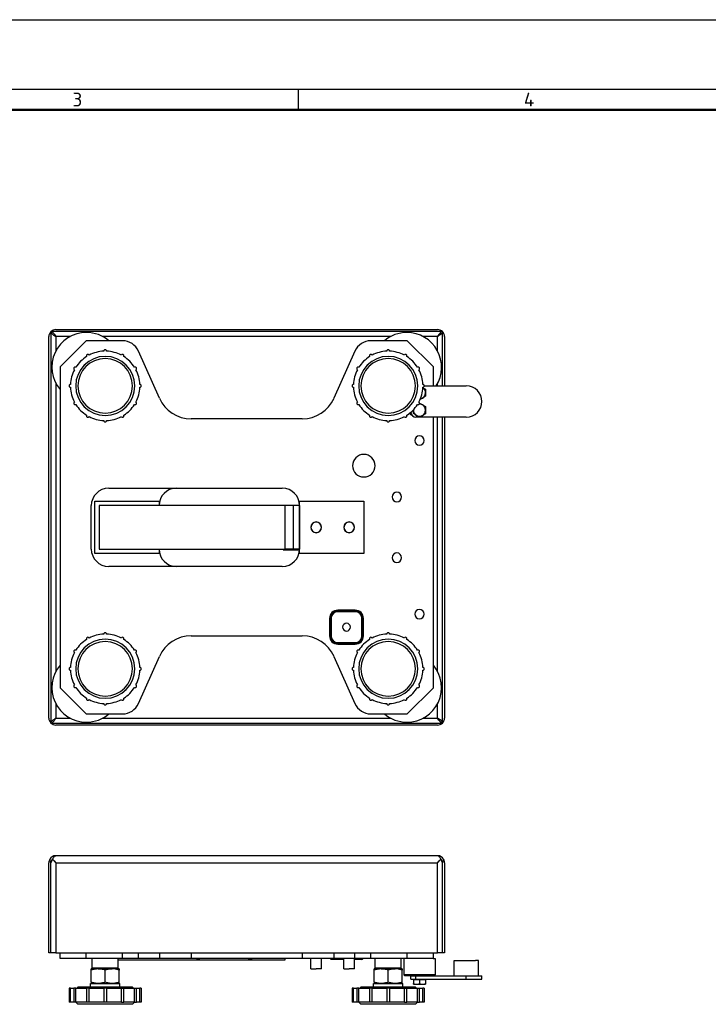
# Model space of a CAD drawing. Header units: millimetres. Extents: x 0 to 1680, y 0 to 1188.
# Tile 3 of 4: x 700 to 1096, y 621 to 1188. Entities that reach past the tile are written whole.
import ezdxf

# ---------------------------------------------------------------- set-up
doc = ezdxf.new("R2010")
doc.units = ezdxf.units.MM
doc.header["$LTSCALE"] = 4
for name, color, linetype in [('00_COMPONENTS', 7, 'Continuous'), ('02___PRT_ALL_AXES', 7, 'Continuous'), ('3_ALL_AXES', 7, 'Continuous'), ('A_ACHSEN', 7, 'Continuous'), ('AXES', 7, 'Continuous'), ('DATUM_CURVES', 7, 'Continuous'), ('SURFACE_ELEMENTS', 7, 'Continuous')]:
    doc.layers.add(name, color=color, linetype=linetype)
doc.layers.add('AM_BOR', color=7, linetype='Continuous', lineweight=50)
doc.styles.add('Note', font='isocpeur.ttf')

# ---------------------------------------------------------------- blocks, each defined once
blk = doc.blocks.new('MT_ISO_A3')
at = {"layer": 'AM_BOR', "lineweight": 25}
for p, q in [((20, 287), (410, 287)), ((215, 287), (215, 284))]:
    blk.add_line(p, q, dxfattribs=at)
at = {"layer": 'AM_BOR', "lineweight": 50}
blk.add_line((23, 284), (407, 284), dxfattribs=at)
at = {"layer": 'Defpoints', "lineweight": 25}
blk.add_line((0, 297), (420, 297), dxfattribs=at)
at = {"layer": 'AM_BOR', "lineweight": 25, "char_height": 2, "attachment_point": 4, "style": 'Note'}
for s, insert in [('\\fISOCPEUR|b0|i0;\\H2.0000;3', (182.5, 285.5)), ('\\fISOCPEUR|b0|i0;\\H2.0000;4', (247.5, 285.5))]:
    blk.add_mtext(s, dxfattribs=dict(at, insert=insert))

msp = doc.modelspace()

# ---------------------------------------------------------------- linework, layer by layer
at = {"color": 7, "linetype": 'Continuous'}
for p, q in [((716.41, 785.65), (716.41, 1005.44)), ((720.47, 1009.49), (940.26, 1009.49)), ((944.31, 1005.44), (944.31, 977.04)), ((737.86, 1003.04), (722.86, 988.04)), ((758.86, 1003.04), (737.86, 1003.04)), ((922.86, 1003.04), (901.86, 1003.04)), ((937.86, 988.04), (922.86, 1003.04)), ((780.08, 969.92), (768, 997.11)), ((892.72, 997.11), (880.64, 969.92)), ((722.86, 988.04), (722.86, 803.04)), ((937.86, 977.04), (937.86, 988.04)), ((937.86, 803.04), (937.86, 959.04)), ((944.31, 959.04), (944.31, 785.65)), ((862.37, 958.04), (798.36, 958.04)), ((745.36, 908.04), (745.36, 883.04)), ((852.36, 908.04), (745.36, 908.04)), ((852.36, 908.04), (852.36, 883.04)), ((857.36, 908.04), (852.36, 908.04)), ((860.86, 908.04), (857.36, 908.04)), ((745.36, 883.04), (852.36, 883.04)), ((851.36, 883.04), (851.36, 882.64)), ((851.36, 882.64), (860.81, 882.64)), ((857.36, 883.04), (852.36, 883.04)), ((860.86, 883.04), (857.36, 883.04)), ((798.36, 833.04), (862.37, 833.04)), ((768, 793.98), (780.08, 821.17)), ((880.64, 821.17), (892.72, 793.98)), ((722.86, 803.04), (737.86, 788.04)), ((922.86, 788.04), (937.86, 803.04)), ((737.86, 788.04), (758.86, 788.04)), ((901.86, 788.04), (922.86, 788.04)), ((940.26, 781.59), (720.47, 781.59)), ((718.52, 704.3), (720.47, 702.35)), ((940.31, 706.35), (720.41, 706.35)), ((940.26, 702.35), (942.21, 704.3)), ((716.41, 650.35), (716.41, 702.35)), ((944.31, 702.35), (944.31, 650.35)), ((717.61, 650.35), (716.41, 650.35)), ((720.47, 650.35), (717.61, 650.35)), ((720.47, 650.35), (940.26, 650.35)), ((722.86, 647.15), (722.86, 650.35)), ((737.86, 647.15), (722.86, 647.15)), ((737.86, 647.15), (737.86, 650.35)), ((758.86, 647.15), (737.86, 647.15)), ((768, 647.15), (758.86, 647.15)), ((780.08, 647.15), (768, 647.15)), ((798.36, 647.15), (780.08, 647.15)), ((862.37, 647.15), (798.36, 647.15)), ((880.64, 647.15), (862.37, 647.15)), ((892.72, 647.15), (880.64, 647.15)), ((901.86, 647.15), (892.72, 647.15)), ((922.86, 647.15), (901.86, 647.15)), ((920.86, 647.15), (920.86, 637.65)), ((922.86, 647.15), (922.86, 650.35)), ((937.86, 647.15), (922.86, 647.15)), ((937.86, 647.15), (937.86, 650.35)), ((938.86, 647.15), (938.86, 637.65)), ((943.11, 650.35), (940.26, 650.35)), ((944.31, 650.35), (943.11, 650.35)), ((741.86, 641.15), (741.36, 641.65)), ((744.33, 641.65), (741.36, 641.65)), ((756.36, 641.65), (744.33, 641.65)), ((755.86, 641.15), (756.36, 641.65)), ((852.36, 646.15), (756.36, 646.15)), ((882.81, 646.65), (878.98, 646.65)), ((886.36, 646.65), (882.81, 646.65)), ((892.91, 646.65), (892.36, 646.65)), ((896.75, 646.65), (892.91, 646.65)), ((904.86, 641.15), (904.36, 641.65)), ((907.33, 641.65), (904.36, 641.65)), ((919.36, 641.65), (907.33, 641.65)), ((918.86, 641.15), (919.36, 641.65)), ((921.36, 637.15), (920.86, 637.65)), ((938.86, 637.65), (920.86, 637.65)), ((924.86, 637.15), (921.36, 637.15)), ((925.05, 637.15), (924.86, 637.15)), ((938.36, 637.15), (938.86, 637.65))]:
    msp.add_line(p, q, dxfattribs=at)
at = {"color": 3, "linetype": 'Continuous'}
for p, q in [((717.61, 1008.29), (717.61, 782.79)), ((943.11, 1008.29), (717.61, 1008.29)), ((943.11, 977.04), (943.11, 1008.29)), ((943.11, 782.79), (943.11, 959.04)), ((717.61, 782.79), (943.11, 782.79)), ((717.61, 650.35), (717.61, 702.35)), ((717.61, 650.35), (717.61, 702.35)), ((943.11, 650.35), (943.11, 702.35)), ((943.11, 650.35), (943.11, 702.35))]:
    msp.add_line(p, q, dxfattribs=at)
at = {"color": 9, "linetype": 'Continuous'}
for p, q in [((720.41, 1005.49), (720.41, 997.08)), ((728.8, 1005.49), (720.41, 1005.49)), ((913.3, 1005.49), (747.42, 1005.49)), ((940.31, 1005.49), (931.92, 1005.49)), ((940.31, 997.08), (940.31, 1005.49)), ((720.41, 978.51), (720.41, 812.58)), ((940.31, 977.04), (940.31, 978.51)), ((940.31, 812.58), (940.31, 959.04)), ((857.36, 883.04), (857.36, 908.04)), ((892.91, 847.79), (882.81, 847.79)), ((882.81, 847.79), (882.81, 847.36)), ((882.81, 846.93), (882.81, 847.36)), ((892.91, 847.36), (882.81, 847.36)), ((892.91, 846.93), (882.81, 846.93)), ((892.91, 847.79), (892.91, 847.36)), ((892.91, 846.93), (892.91, 847.36)), ((878.11, 843.09), (878.11, 832.99)), ((878.11, 843.09), (878.55, 843.09)), ((878.98, 843.09), (878.55, 843.09)), ((878.55, 843.09), (878.55, 832.99)), ((878.98, 843.09), (878.98, 832.99)), ((896.75, 832.99), (896.75, 843.09)), ((896.75, 843.09), (897.18, 843.09)), ((897.61, 843.09), (897.18, 843.09)), ((897.18, 832.99), (897.18, 843.09)), ((897.61, 832.99), (897.61, 843.09)), ((878.11, 832.99), (878.55, 832.99)), ((878.98, 832.99), (878.55, 832.99)), ((882.81, 829.16), (882.81, 828.73)), ((882.81, 829.16), (892.91, 829.16)), ((882.81, 828.29), (882.81, 828.73)), ((882.81, 828.73), (892.91, 828.73)), ((882.81, 828.29), (892.91, 828.29)), ((892.91, 829.16), (892.91, 828.73)), ((892.91, 828.29), (892.91, 828.73)), ((896.75, 832.99), (897.18, 832.99)), ((897.61, 832.99), (897.18, 832.99)), ((720.41, 794.01), (720.41, 785.59)), ((940.31, 785.59), (940.31, 794.01)), ((720.41, 785.59), (728.8, 785.59)), ((747.42, 785.59), (913.3, 785.59)), ((931.92, 785.59), (940.31, 785.59)), ((720.47, 702.35), (940.26, 702.35)), ((720.47, 702.35), (720.47, 650.35)), ((940.26, 650.35), (940.26, 702.35)), ((758.86, 647.15), (758.86, 650.35)), ((768, 647.15), (768, 650.35)), ((780.08, 650.35), (780.08, 647.15)), ((798.36, 650.35), (798.36, 647.15)), ((862.37, 650.35), (862.37, 647.15)), ((879.12, 646.9), (878.55, 646.9)), ((880.64, 646.9), (879.12, 646.9)), ((880.64, 650.35), (880.64, 647.15)), ((880.68, 646.9), (880.64, 646.9)), ((882.81, 646.9), (880.68, 646.9)), ((882.81, 647.15), (882.81, 646.9)), ((882.81, 646.65), (882.81, 646.9)), ((886.26, 646.9), (882.81, 646.9)), ((886.36, 646.9), (886.26, 646.9)), ((892.46, 646.9), (892.36, 646.9)), ((892.72, 646.9), (892.46, 646.9)), ((892.72, 647.15), (892.72, 650.35)), ((892.91, 646.9), (892.72, 646.9)), ((892.91, 647.08), (892.91, 646.9)), ((896.61, 646.9), (892.91, 646.9)), ((892.91, 646.65), (892.91, 646.9)), ((897.18, 646.9), (896.61, 646.9)), ((901.86, 647.15), (901.86, 650.35))]:
    msp.add_line(p, q, dxfattribs=at)
at = {"color": 7, "linetype": 'Continuous'}
for points in [[(718.52, 704.3), (719.43, 703.39), (720.47, 702.35)], [(940.26, 702.35), (941.3, 703.39), (942.21, 704.3)]]:
    msp.add_lwpolyline(points, dxfattribs=at)
for centre, radius, start, end in [((720.41, 1005.44), 4, 134.427, 180), ((720.47, 1005.49), 4, 90, 135.573), ((940.26, 1005.49), 4, 44.427, 90), ((940.31, 1005.44), 4, 0, 45.573), ((758.86, 993.04), 10, 23.9625, 90), ((901.86, 993.04), 10, 90, 156.0375), ((798.36, 978.04), 20, 203.9625, 270), ((862.37, 978.04), 20, 270, 336.0375), ((929.86, 968.04), 9, 229.6151, 241.0496), ((929.86, 968.04), 8.5, 230.355, 235.4451), ((798.36, 813.04), 20, 90, 156.0375), ((862.37, 813.04), 20, 23.9625, 90), ((758.86, 798.04), 10, 270, 336.0375), ((901.86, 798.04), 10, 203.9625, 270), ((720.41, 785.65), 4, 180, 225.573), ((940.31, 785.65), 4, 314.427, 0), ((720.47, 785.59), 4, 224.427, 270), ((940.26, 785.59), 4, 270, 315.573), ((720.41, 702.35), 4, 150.8359, 180), ((720.41, 702.35), 4, 90, 150.8359), ((940.31, 702.35), 4, 29.1641, 90), ((940.31, 702.35), 4, 0, 29.1641), ((802.36, 651.52), 4.5, 258.467, 282.9104), ((832.36, 651.48), 4.5, 255.4593, 284.0361), ((857.36, 646.15), 5, 168.39, 180), ((878.11, 646.65), 0.5, 30, 90), ((878.98, 647.15), 0.5, 210, 270), ((896.75, 647.15), 0.5, 270, 330), ((897.61, 646.65), 0.5, 120, 150)]:
    msp.add_arc(centre, radius, start, end, dxfattribs=at)
at = {"color": 9, "linetype": 'Continuous'}
for centre, radius, start, end in [((882.81, 843.09), 4.7, 90, 180), ((882.81, 843.09), 4.27, 90, 180), ((882.81, 843.09), 3.83, 90, 180), ((892.91, 843.09), 4.7, 0, 90), ((892.91, 843.09), 4.27, 0, 90), ((892.91, 843.09), 3.83, 0, 90), ((882.81, 832.99), 4.7, 180, 270), ((882.81, 832.99), 4.27, 180, 270), ((882.81, 832.99), 3.83, 180, 270), ((892.91, 832.99), 4.7, 270, 0), ((892.91, 832.99), 4.27, 270, 0), ((892.91, 832.99), 3.83, 270, 0)]:
    msp.add_arc(centre, radius, start, end, dxfattribs=at)
at = {"color": 3, "linetype": 'Continuous'}
for centre, start, end in [((720.41, 702.35), 144, 180), ((720.41, 702.35), 130.6386, 144), ((940.31, 702.35), 36, 49.3614), ((940.31, 702.35), 0, 36)]:
    msp.add_arc(centre, 2.8, start, end, dxfattribs=at)
for points in [[(717.61, 1008.29), (717.61, 1008.18), (717.65, 1007.93), (717.82, 1007.57), (718.09, 1007.22), (718.58, 1006.74), (719.37, 1006.16), (720.05, 1005.72), (720.41, 1005.49)], [(717.61, 1008.29), (717.73, 1008.29), (717.98, 1008.25), (718.33, 1008.08), (718.68, 1007.82), (719.17, 1007.32), (719.75, 1006.54), (720.18, 1005.85), (720.41, 1005.49)], [(943.11, 1008.29), (943.11, 1008.18), (943.07, 1007.93), (942.9, 1007.57), (942.64, 1007.22), (942.14, 1006.74), (941.35, 1006.16), (940.67, 1005.72), (940.31, 1005.49)], [(943.11, 1008.29), (942.99, 1008.29), (942.75, 1008.25), (942.39, 1008.08), (942.04, 1007.82), (941.55, 1007.32), (940.98, 1006.54), (940.54, 1005.85), (940.31, 1005.49)], [(717.61, 782.79), (717.61, 782.91), (717.65, 783.16), (717.82, 783.52), (718.09, 783.87), (718.58, 784.35), (719.37, 784.93), (720.05, 785.37), (720.41, 785.59)], [(717.61, 782.79), (717.73, 782.79), (717.98, 782.84), (718.33, 783), (718.68, 783.27), (719.17, 783.77), (719.75, 784.55), (720.18, 785.23), (720.41, 785.59)], [(943.11, 782.79), (943.11, 782.91), (943.07, 783.16), (942.9, 783.52), (942.64, 783.87), (942.14, 784.35), (941.35, 784.93), (940.67, 785.37), (940.31, 785.59)], [(943.11, 782.79), (942.99, 782.79), (942.75, 782.84), (942.39, 783), (942.04, 783.27), (941.55, 783.77), (940.98, 784.55), (940.54, 785.23), (940.31, 785.59)]]:
    msp.add_open_spline(points, degree=3, knots=[0, 0, 0, 0, 0.086491, 0.180413, 0.286718, 0.40731, 0.687402, 1, 1, 1, 1], dxfattribs=at)
at = {"color": 7, "linetype": 'Continuous'}
for points, knots in [([(716.92, 704.3), (716.99, 703.95), (717.15, 703.28), (717.43, 702.63), (717.61, 702.35)], [0, 0, 0, 0, 0.509356, 1, 1, 1, 1]), ([(717.61, 702.35), (717.8, 702.64), (718.13, 703.28), (718.4, 703.95), (718.52, 704.3)], [0, 0, 0, 0, 0.48728, 1, 1, 1, 1]), ([(718.52, 704.3), (718.67, 704.59), (718.95, 705.11), (719.41, 705.77), (719.88, 706.22), (720.25, 706.35), (720.41, 706.35)], [0, 0, 0, 0, 0.335244, 0.613384, 0.829641, 1, 1, 1, 1]), ([(942.21, 704.3), (942.06, 704.59), (941.78, 705.11), (941.32, 705.77), (940.85, 706.22), (940.48, 706.35), (940.31, 706.35)], [0, 0, 0, 0, 0.335244, 0.613384, 0.829641, 1, 1, 1, 1]), ([(942.21, 704.3), (942.33, 703.95), (942.59, 703.28), (942.92, 702.64), (943.11, 702.35)], [0, 0, 0, 0, 0.51272, 1, 1, 1, 1]), ([(943.11, 702.35), (943.3, 702.63), (943.58, 703.28), (943.74, 703.95), (943.81, 704.3)], [0, 0, 0, 0, 0.490644, 1, 1, 1, 1])]:
    msp.add_open_spline(points, degree=3, knots=knots, dxfattribs=at)
at = {"layer": '00_COMPONENTS', "color": 7, "linetype": 'Continuous'}
for p, q in [((728.88, 630.05), (728.06, 630.05)), ((728.06, 630.05), (728.06, 622.05)), ((728.88, 630.05), (730.74, 630.05)), ((728.88, 622.05), (728.88, 630.05)), ((731.96, 630.05), (730.74, 630.05)), ((730.74, 630.05), (730.74, 622.05)), ((731.96, 630.05), (738.06, 630.05)), ((731.96, 622.05), (731.96, 630.05)), ((732.61, 630.05), (733.31, 630.75)), ((733.31, 630.75), (740.36, 630.75)), ((739.56, 630.05), (738.06, 630.05)), ((738.06, 630.05), (738.06, 622.05)), ((739.56, 630.05), (748.06, 630.05)), ((739.56, 622.05), (739.56, 630.05)), ((740.36, 632.75), (740.86, 632.75)), ((740.36, 630.75), (740.36, 632.75)), ((740.36, 630.75), (748.86, 630.75)), ((740.86, 632.75), (740.87, 632.75)), ((740.87, 632.75), (743.86, 632.75)), ((743.86, 632.75), (744.86, 632.75)), ((744.86, 632.75), (748.86, 632.75)), ((748.06, 630.05), (748.06, 622.05)), ((749.66, 630.05), (748.06, 630.05)), ((748.86, 632.75), (752.86, 632.75)), ((748.86, 630.75), (757.37, 630.75)), ((749.66, 630.05), (758.16, 630.05)), ((749.66, 630.05), (749.66, 622.05)), ((752.86, 632.75), (753.86, 632.75)), ((753.86, 632.75), (756.85, 632.75)), ((756.85, 632.75), (756.86, 632.75)), ((756.86, 632.75), (757.37, 632.75)), ((757.37, 630.75), (757.37, 632.75)), ((757.37, 630.75), (764.41, 630.75)), ((758.16, 630.05), (759.66, 630.05)), ((758.16, 622.05), (758.16, 630.05)), ((759.66, 622.05), (759.66, 630.05)), ((759.66, 630.05), (765.77, 630.05)), ((765.11, 630.05), (764.41, 630.75)), ((765.77, 630.05), (766.98, 630.05)), ((765.77, 622.05), (765.77, 630.05)), ((766.98, 630.05), (768.85, 630.05)), ((766.98, 622.05), (766.98, 630.05)), ((769.66, 630.05), (768.85, 630.05)), ((768.85, 622.05), (768.85, 630.05)), ((769.66, 630.05), (769.66, 622.05)), ((891.88, 630.05), (891.06, 630.05)), ((891.06, 630.05), (891.06, 622.05)), ((891.88, 630.05), (893.74, 630.05)), ((891.88, 622.05), (891.88, 630.05)), ((894.96, 630.05), (893.74, 630.05)), ((893.74, 630.05), (893.74, 622.05)), ((894.96, 630.05), (901.06, 630.05)), ((894.96, 622.05), (894.96, 630.05)), ((895.61, 630.05), (896.31, 630.75)), ((896.31, 630.75), (903.36, 630.75)), ((902.56, 630.05), (901.06, 630.05)), ((901.06, 630.05), (901.06, 622.05)), ((902.56, 630.05), (911.06, 630.05)), ((902.56, 622.05), (902.56, 630.05)), ((903.36, 632.75), (903.86, 632.75)), ((903.36, 630.75), (903.36, 632.75)), ((903.36, 630.75), (911.86, 630.75)), ((903.86, 632.75), (903.87, 632.75)), ((903.87, 632.75), (906.86, 632.75)), ((906.86, 632.75), (907.86, 632.75)), ((907.86, 632.75), (911.86, 632.75)), ((911.06, 630.05), (911.06, 622.05)), ((912.66, 630.05), (911.06, 630.05)), ((911.86, 632.75), (915.86, 632.75)), ((911.86, 630.75), (920.37, 630.75)), ((912.66, 630.05), (921.16, 630.05)), ((912.66, 630.05), (912.66, 622.05)), ((915.86, 632.75), (916.86, 632.75)), ((916.86, 632.75), (919.85, 632.75)), ((919.85, 632.75), (919.86, 632.75)), ((919.86, 632.75), (920.37, 632.75)), ((920.37, 630.75), (920.37, 632.75)), ((920.37, 630.75), (927.41, 630.75)), ((921.16, 630.05), (922.66, 630.05)), ((921.16, 622.05), (921.16, 630.05)), ((922.66, 622.05), (922.66, 630.05)), ((922.66, 630.05), (928.77, 630.05)), ((928.11, 630.05), (927.41, 630.75)), ((928.77, 630.05), (929.98, 630.05)), ((928.77, 622.05), (928.77, 630.05)), ((929.98, 630.05), (931.85, 630.05)), ((929.98, 622.05), (929.98, 630.05)), ((932.66, 630.05), (931.85, 630.05)), ((931.85, 622.05), (931.85, 630.05)), ((932.66, 630.05), (932.66, 622.05)), ((728.88, 622.05), (728.06, 622.05)), ((730.74, 622.05), (728.88, 622.05)), ((731.96, 622.05), (730.74, 622.05)), ((731.91, 622), (731.86, 622.05)), ((733.16, 620.75), (731.91, 622)), ((738.06, 622.05), (731.96, 622.05)), ((764.56, 620.75), (733.16, 620.75)), ((739.56, 622.05), (738.06, 622.05)), ((748.06, 622.05), (739.56, 622.05)), ((749.66, 622.05), (748.06, 622.05)), ((758.16, 622.05), (749.66, 622.05)), ((758.16, 622.05), (759.66, 622.05)), ((765.77, 622.05), (759.66, 622.05)), ((764.56, 620.75), (765.82, 622)), ((765.77, 622.05), (766.98, 622.05)), ((765.82, 622), (765.86, 622.05)), ((768.85, 622.05), (766.98, 622.05)), ((769.66, 622.05), (768.85, 622.05)), ((891.88, 622.05), (891.06, 622.05)), ((893.74, 622.05), (891.88, 622.05)), ((894.96, 622.05), (893.74, 622.05)), ((894.91, 622), (894.86, 622.05)), ((896.16, 620.75), (894.91, 622)), ((901.06, 622.05), (894.96, 622.05)), ((927.56, 620.75), (896.16, 620.75)), ((902.56, 622.05), (901.06, 622.05)), ((911.06, 622.05), (902.56, 622.05)), ((912.66, 622.05), (911.06, 622.05)), ((921.16, 622.05), (912.66, 622.05)), ((921.16, 622.05), (922.66, 622.05)), ((928.77, 622.05), (922.66, 622.05)), ((927.56, 620.75), (928.82, 622)), ((928.77, 622.05), (929.98, 622.05)), ((928.82, 622), (928.86, 622.05)), ((931.85, 622.05), (929.98, 622.05)), ((932.66, 622.05), (931.85, 622.05))]:
    msp.add_line(p, q, dxfattribs=at)
for centre, radius, start, end in [((738.11, 987.79), 20, 90, 220.2648), ((738.11, 987.79), 20, 49.7352, 90), ((922.61, 987.79), 20, 90, 130.2648), ((922.61, 987.79), 20, 327.4773, 90), ((748.86, 977.04), 17, 0, 180), ((748.86, 977.04), 20, 122.292, 147.708), ((748.86, 977.04), 15.7, 0, 180), ((738.86, 994.37), 0.8, 28.854, 211.146), ((748.86, 977.04), 20, 92.292, 117.708), ((748.86, 997.04), 0.8, 358.854, 181.146), ((748.86, 977.04), 20, 62.292, 87.708), ((758.86, 994.37), 0.8, 328.854, 151.146), ((748.86, 977.04), 20, 32.292, 57.708), ((911.86, 977.04), 17, 0, 180), ((911.86, 977.04), 20, 122.292, 147.708), ((911.86, 977.04), 15.7, 0, 180), ((901.86, 994.37), 0.8, 28.854, 211.146), ((911.86, 977.04), 20, 92.292, 117.708), ((911.86, 997.04), 0.8, 358.854, 181.146), ((911.86, 977.04), 20, 62.292, 87.708), ((921.86, 994.37), 0.8, 328.854, 151.146), ((911.86, 977.04), 20, 32.292, 57.708), ((731.54, 987.04), 0.8, 58.854, 241.146), ((766.18, 987.04), 0.8, 298.854, 121.146), ((894.54, 987.04), 0.8, 58.854, 241.146), ((929.18, 987.04), 0.8, 298.854, 121.146), ((748.86, 977.04), 20, 152.292, 177.708), ((748.86, 977.04), 20, 2.292, 27.708), ((911.86, 977.04), 20, 152.292, 177.708), ((911.86, 977.04), 20, 2.292, 27.708), ((728.86, 977.04), 0.8, 88.854, 271.146), ((748.86, 977.04), 20, 182.292, 207.708), ((748.86, 977.04), 17, 180, 0), ((748.86, 977.04), 15.7, 180, 0), ((748.86, 977.04), 20, 332.292, 357.708), ((768.86, 977.04), 0.8, 268.854, 91.146), ((891.86, 977.04), 0.8, 88.854, 271.146), ((911.86, 977.04), 20, 182.292, 207.708), ((911.86, 977.04), 17, 180, 0), ((911.86, 977.04), 15.7, 180, 0), ((911.86, 977.04), 20, 332.292, 357.708), ((931.86, 977.04), 0.8, 268.854, 91.146), ((731.54, 967.04), 0.8, 118.854, 301.146), ((748.86, 977.04), 20, 212.292, 237.708), ((748.86, 977.04), 20, 302.292, 327.708), ((766.18, 967.04), 0.8, 238.854, 61.146), ((894.54, 967.04), 0.8, 118.854, 301.146), ((911.86, 977.04), 20, 212.292, 237.708), ((911.86, 977.04), 20, 302.292, 327.708), ((929.18, 967.04), 0.8, 238.854, 61.146), ((738.86, 959.72), 0.8, 148.854, 331.146), ((748.86, 977.04), 20, 242.292, 267.708), ((748.86, 977.04), 20, 272.292, 297.708), ((758.86, 959.72), 0.8, 208.854, 31.146), ((901.86, 959.72), 0.8, 148.854, 331.146), ((911.86, 977.04), 20, 242.292, 267.708), ((911.86, 977.04), 20, 272.292, 297.708), ((921.86, 959.72), 0.8, 208.854, 31.146), ((748.86, 957.04), 0.8, 178.854, 1.146), ((911.86, 957.04), 0.8, 178.854, 1.146), ((748.86, 814.04), 20, 92.292, 117.708), ((748.86, 834.04), 0.8, 358.854, 181.146), ((748.86, 814.04), 20, 62.292, 87.708), ((911.86, 814.04), 20, 92.292, 117.708), ((911.86, 834.04), 0.8, 358.854, 181.146), ((911.86, 814.04), 20, 62.292, 87.708), ((748.86, 814.04), 17, 0, 180), ((748.86, 814.04), 20, 122.292, 147.708), ((748.86, 814.04), 15.7, 0, 180), ((738.86, 831.37), 0.8, 28.854, 211.146), ((758.86, 831.37), 0.8, 328.854, 151.146), ((748.86, 814.04), 20, 32.292, 57.708), ((911.86, 814.04), 17, 0, 180), ((911.86, 814.04), 20, 122.292, 147.708), ((911.86, 814.04), 15.7, 0, 180), ((901.86, 831.37), 0.8, 28.854, 211.146), ((921.86, 831.37), 0.8, 328.854, 151.146), ((911.86, 814.04), 20, 32.292, 57.708), ((748.86, 814.04), 20, 152.292, 177.708), ((731.54, 824.04), 0.8, 58.854, 241.146), ((766.18, 824.04), 0.8, 298.854, 121.146), ((748.86, 814.04), 20, 2.292, 27.708), ((911.86, 814.04), 20, 152.292, 177.708), ((894.54, 824.04), 0.8, 58.854, 241.146), ((929.18, 824.04), 0.8, 298.854, 121.146), ((911.86, 814.04), 20, 2.292, 27.708), ((738.11, 803.29), 20, 139.7352, 270), ((728.86, 814.04), 0.8, 88.854, 271.146), ((748.86, 814.04), 20, 182.292, 207.708), ((748.86, 814.04), 17, 180, 0), ((748.86, 814.04), 15.7, 180, 0), ((748.86, 814.04), 20, 332.292, 357.708), ((768.86, 814.04), 0.8, 268.854, 91.146), ((891.86, 814.04), 0.8, 88.854, 271.146), ((911.86, 814.04), 20, 182.292, 207.708), ((911.86, 814.04), 17, 180, 0), ((911.86, 814.04), 15.7, 180, 0), ((922.61, 803.29), 20, 270, 40.2648), ((911.86, 814.04), 20, 332.292, 357.708), ((931.86, 814.04), 0.8, 268.854, 91.146), ((731.54, 804.04), 0.8, 118.854, 301.146), ((748.86, 814.04), 20, 212.292, 237.708), ((748.86, 814.04), 20, 302.292, 327.708), ((766.18, 804.04), 0.8, 238.854, 61.146), ((894.54, 804.04), 0.8, 118.854, 301.146), ((911.86, 814.04), 20, 212.292, 237.708), ((911.86, 814.04), 20, 302.292, 327.708), ((929.18, 804.04), 0.8, 238.854, 61.146), ((738.86, 796.72), 0.8, 148.854, 331.146), ((748.86, 814.04), 20, 242.292, 267.708), ((748.86, 814.04), 20, 272.292, 297.708), ((758.86, 796.72), 0.8, 208.854, 31.146), ((901.86, 796.72), 0.8, 148.854, 331.146), ((911.86, 814.04), 20, 242.292, 267.708), ((911.86, 814.04), 20, 272.292, 297.708), ((921.86, 796.72), 0.8, 208.854, 31.146), ((748.86, 794.04), 0.8, 178.854, 1.146), ((911.86, 794.04), 0.8, 178.854, 1.146), ((738.11, 803.29), 20, 270, 310.2648), ((922.61, 803.29), 20, 229.7352, 270)]:
    msp.add_arc(centre, radius, start, end, dxfattribs=at)
at = {"layer": '02___PRT_ALL_AXES', "color": 7, "linetype": 'Continuous'}
for p, q in [((741.86, 641.15), (740.86, 641.15)), ((740.86, 640.43), (740.86, 641.15)), ((741.93, 641.15), (741.86, 641.15)), ((743.86, 641.15), (741.93, 641.15)), ((744.61, 641.15), (743.86, 641.15)), ((744.63, 641.15), (744.61, 641.15)), ((744.86, 641.15), (744.63, 641.15)), ((744.86, 641.15), (752.86, 641.15)), ((753.11, 641.15), (752.86, 641.15)), ((753.86, 641.15), (753.11, 641.15)), ((755.79, 641.15), (753.86, 641.15)), ((755.86, 641.15), (755.79, 641.15)), ((756.86, 641.15), (755.86, 641.15)), ((756.86, 641.15), (756.86, 640.43)), ((904.86, 641.15), (903.86, 641.15)), ((903.86, 640.43), (903.86, 641.15)), ((904.93, 641.15), (904.86, 641.15)), ((906.86, 641.15), (904.93, 641.15)), ((907.61, 641.15), (906.86, 641.15)), ((907.63, 641.15), (907.61, 641.15)), ((907.86, 641.15), (907.63, 641.15)), ((907.86, 641.15), (915.86, 641.15)), ((916.11, 641.15), (915.86, 641.15)), ((916.86, 641.15), (916.11, 641.15)), ((918.79, 641.15), (916.86, 641.15)), ((918.86, 641.15), (918.79, 641.15)), ((919.86, 641.15), (918.86, 641.15)), ((919.86, 641.15), (919.86, 640.43)), ((740.86, 633.46), (740.86, 640.43)), ((748.86, 633.46), (748.86, 640.43)), ((756.86, 633.46), (756.86, 640.43)), ((903.86, 633.46), (903.86, 640.43)), ((911.86, 633.46), (911.86, 640.43)), ((919.86, 633.46), (919.86, 640.43)), ((740.86, 633.46), (740.86, 632.75)), ((756.86, 632.75), (756.86, 633.46)), ((903.86, 633.46), (903.86, 632.75)), ((919.86, 632.75), (919.86, 633.46))]:
    msp.add_line(p, q, dxfattribs=at)
for centre, radius, start, end in [((744.86, 630.76), 10.39, 90.0009, 91.2797), ((752.86, 630.58), 10.57, 84.5747, 89.9741), ((907.86, 630.76), 10.39, 90.0009, 91.2797), ((915.86, 630.58), 10.57, 84.5747, 89.9741)]:
    msp.add_arc(centre, radius, start, end, dxfattribs=at)
for points, knots in [([(744.63, 641.15), (744.31, 641.14), (743.67, 641.1), (742.4, 640.9), (741.47, 640.64), (740.86, 640.43)], [0, 0, 0, 0, 0.248914, 0.498415, 1, 1, 1, 1]), ([(748.86, 640.43), (748.54, 640.54), (747.88, 640.74), (746.89, 640.97), (745.88, 641.12), (745.2, 641.15), (744.86, 641.15)], [0, 0, 0, 0, 0.251418, 0.50175, 0.751149, 1, 1, 1, 1]), ([(752.86, 641.15), (752.52, 641.15), (751.85, 641.12), (750.84, 640.97), (749.84, 640.74), (749.19, 640.54), (748.86, 640.43)], [0, 0, 0, 0, 0.248851, 0.49825, 0.748582, 1, 1, 1, 1]), ([(756.86, 640.43), (756.37, 640.6), (755.38, 640.88), (754.37, 641.05), (753.86, 641.1)], [0, 0, 0, 0, 0.501565, 1, 1, 1, 1]), ([(907.63, 641.15), (907.31, 641.14), (906.67, 641.1), (905.4, 640.9), (904.47, 640.64), (903.86, 640.43)], [0, 0, 0, 0, 0.248914, 0.498415, 1, 1, 1, 1]), ([(911.86, 640.43), (911.54, 640.54), (910.88, 640.74), (909.89, 640.97), (908.88, 641.12), (908.2, 641.15), (907.86, 641.15)], [0, 0, 0, 0, 0.251418, 0.50175, 0.751149, 1, 1, 1, 1]), ([(915.86, 641.15), (915.52, 641.15), (914.85, 641.12), (913.84, 640.97), (912.84, 640.74), (912.19, 640.54), (911.86, 640.43)], [0, 0, 0, 0, 0.248851, 0.49825, 0.748582, 1, 1, 1, 1]), ([(919.86, 640.43), (919.37, 640.6), (918.38, 640.88), (917.37, 641.05), (916.86, 641.1)], [0, 0, 0, 0, 0.501565, 1, 1, 1, 1]), ([(744.86, 632.75), (744.52, 632.75), (743.85, 632.78), (742.84, 632.93), (741.84, 633.16), (741.19, 633.36), (740.86, 633.46)], [0, 0, 0, 0, 0.248851, 0.49825, 0.748582, 1, 1, 1, 1]), ([(748.86, 633.46), (748.54, 633.36), (747.88, 633.16), (746.89, 632.93), (745.88, 632.78), (745.2, 632.75), (744.86, 632.75)], [0, 0, 0, 0, 0.251418, 0.50175, 0.751149, 1, 1, 1, 1]), ([(752.86, 632.75), (752.52, 632.75), (751.85, 632.78), (750.84, 632.93), (749.84, 633.16), (749.19, 633.36), (748.86, 633.46)], [0, 0, 0, 0, 0.248851, 0.49825, 0.748582, 1, 1, 1, 1]), ([(756.86, 633.46), (756.54, 633.36), (755.88, 633.16), (754.89, 632.93), (753.88, 632.78), (753.2, 632.75), (752.86, 632.75)], [0, 0, 0, 0, 0.251418, 0.50175, 0.751149, 1, 1, 1, 1]), ([(907.86, 632.75), (907.52, 632.75), (906.85, 632.78), (905.84, 632.93), (904.84, 633.16), (904.19, 633.36), (903.86, 633.46)], [0, 0, 0, 0, 0.248851, 0.49825, 0.748582, 1, 1, 1, 1]), ([(911.86, 633.46), (911.54, 633.36), (910.88, 633.16), (909.89, 632.93), (908.88, 632.78), (908.2, 632.75), (907.86, 632.75)], [0, 0, 0, 0, 0.251418, 0.50175, 0.751149, 1, 1, 1, 1]), ([(915.86, 632.75), (915.52, 632.75), (914.85, 632.78), (913.84, 632.93), (912.84, 633.16), (912.19, 633.36), (911.86, 633.46)], [0, 0, 0, 0, 0.248851, 0.49825, 0.748582, 1, 1, 1, 1]), ([(919.86, 633.46), (919.54, 633.36), (918.88, 633.16), (917.89, 632.93), (916.88, 632.78), (916.2, 632.75), (915.86, 632.75)], [0, 0, 0, 0, 0.251418, 0.50175, 0.751149, 1, 1, 1, 1])]:
    msp.add_open_spline(points, degree=3, knots=knots, dxfattribs=at)
at = {"layer": '3_ALL_AXES', "color": 7, "linetype": 'Continuous'}
for p, q in [((931.82, 975.96), (933.36, 975.06)), ((931.61, 970.01), (930.24, 969.23)), ((933.36, 971.02), (931.61, 970.01)), ((933.36, 975.06), (933.36, 973.04)), ((933.36, 973.04), (933.36, 971.02)), ((929.98, 967.02), (931.62, 966.07)), ((931.62, 966.07), (933.36, 965.06)), ((933.36, 965.06), (933.36, 963.04)), ((926.36, 963.05), (926.36, 963.3)), ((926.36, 961.03), (926.36, 963.05)), ((928.11, 960.02), (926.36, 961.03)), ((929.86, 959), (928.11, 960.02)), ((931.61, 960.01), (929.86, 959)), ((933.36, 961.02), (931.61, 960.01)), ((933.36, 963.04), (933.36, 961.02)), ((926.71, 635.15), (926.36, 634.8)), ((928.12, 634.8), (926.36, 634.8)), ((926.36, 634.8), (926.36, 634.8)), ((926.36, 634.8), (926.36, 632.66)), ((926.36, 634.8), (926.36, 634.8)), ((926.36, 634.8), (926.36, 632.66)), ((926.36, 632.66), (926.36, 632.35)), ((926.36, 632.35), (926.36, 632.66)), ((926.36, 632.35), (928.12, 632.35)), ((929.87, 634.8), (928.12, 634.8)), ((928.12, 632.35), (931.62, 632.35)), ((931.62, 634.8), (929.87, 634.8)), ((929.87, 634.8), (929.87, 632.66)), ((933.36, 634.8), (931.62, 634.8)), ((931.62, 632.35), (933.36, 632.35)), ((933.01, 635.15), (933.36, 634.8)), ((933.36, 634.8), (933.36, 632.66)), ((933.36, 632.66), (933.36, 632.35))]:
    msp.add_line(p, q, dxfattribs=at)
for centre, start, end in [((929.86, 973.04), 359.9357, 55.9333), ((929.86, 973.04), 279.1029, 299.9357), ((929.86, 973.04), 299.9357, 359.9357), ((929.86, 963.04), 59.9357, 91.0572), ((929.86, 963.04), 359.9357, 59.9357), ((929.86, 963.04), 175.3643, 179.9357), ((929.86, 963.04), 179.9357, 239.9357), ((929.86, 963.04), 239.9357, 299.9357), ((929.86, 963.04), 299.9357, 359.9357)]:
    msp.add_arc(centre, 3.5, start, end, dxfattribs=at)
for points, knots in [([(926.36, 632.66), (926.65, 632.57), (927.08, 632.45), (927.67, 632.36), (927.97, 632.35), (928.12, 632.35)], [0, 0, 0, 0, 0.501595, 0.75107, 1, 1, 1, 1]), ([(928.12, 632.35), (928.26, 632.35), (928.56, 632.36), (929.15, 632.45), (929.58, 632.57), (929.87, 632.66)], [0, 0, 0, 0, 0.24893, 0.498405, 1, 1, 1, 1]), ([(929.87, 632.66), (930.15, 632.57), (930.58, 632.45), (931.17, 632.36), (931.47, 632.35), (931.62, 632.35)], [0, 0, 0, 0, 0.501612, 0.751082, 1, 1, 1, 1]), ([(931.62, 632.35), (931.76, 632.35), (932.06, 632.36), (932.65, 632.45), (933.08, 632.57), (933.36, 632.66)], [0, 0, 0, 0, 0.248919, 0.498389, 1, 1, 1, 1])]:
    msp.add_open_spline(points, degree=3, knots=knots, dxfattribs=at)
at = {"layer": 'A_ACHSEN', "color": 7, "linetype": 'Continuous'}
for p, q in [((867.36, 641.15), (867.36, 647.15)), ((873.36, 641.15), (873.36, 647.15)), ((886.36, 641.15), (886.36, 647.15)), ((892.36, 641.15), (892.36, 647.15)), ((867.36, 641.15), (870.36, 641.15)), ((873.36, 641.15), (870.36, 641.15)), ((886.36, 641.15), (889.36, 641.15)), ((892.36, 641.15), (889.36, 641.15))]:
    msp.add_line(p, q, dxfattribs=at)
for centre, start, end in [((870.36, 895.54), 90, 270), ((870.36, 895.54), 270, 90), ((889.36, 895.54), 90, 270), ((889.36, 895.54), 270, 90)]:
    msp.add_arc(centre, 3, start, end, dxfattribs=at)
at = {"layer": 'AXES', "color": 3, "linetype": 'Continuous'}
for p, q in [((932.66, 977.04), (956.86, 977.04)), ((929.79, 959.04), (927.86, 959.04)), ((956.86, 959.04), (929.93, 959.04)), ((924.86, 635.15), (926.71, 635.15)), ((926.71, 635.15), (927.86, 635.15)), ((927.86, 635.15), (956.86, 635.15)), ((956.86, 635.15), (965.86, 635.15))]:
    msp.add_line(p, q, dxfattribs=at)
at = {"layer": 'AXES', "color": 7, "linetype": 'Continuous'}
for p, q in [((750.86, 918.04), (850.86, 918.04)), ((740.86, 883.04), (740.86, 908.04)), ((860.86, 908.04), (860.86, 883.04)), ((850.86, 873.04), (750.86, 873.04)), ((741.36, 641.65), (741.36, 647.15)), ((756.36, 641.65), (756.36, 647.15)), ((904.36, 641.65), (904.36, 647.15)), ((919.36, 641.65), (919.36, 647.15)), ((937.75, 647.15), (938.86, 647.15)), ((949.86, 646.05), (951.31, 646.05)), ((949.86, 637.15), (949.86, 646.05)), ((951.31, 646.05), (952.65, 646.05)), ((952.65, 646.05), (962.17, 646.05)), ((962.41, 646.05), (962.17, 646.05)), ((963.86, 646.05), (962.41, 646.05)), ((963.86, 637.15), (963.86, 646.05)), ((924.86, 635.15), (924.86, 637.15)), ((925.05, 637.15), (927.86, 637.15)), ((927.86, 637.15), (956.86, 637.15)), ((956.86, 637.15), (957.86, 637.15)), ((957.86, 637.15), (962.17, 637.15)), ((962.17, 637.15), (963.86, 637.15)), ((963.86, 637.15), (965.86, 637.15)), ((965.86, 635.15), (965.86, 637.15))]:
    msp.add_line(p, q, dxfattribs=at)
at = {"layer": 'AXES', "color": 9, "linetype": 'Continuous'}
for p, q in [((927.86, 635.15), (927.86, 637.15)), ((956.86, 635.15), (956.86, 637.15))]:
    msp.add_line(p, q, dxfattribs=at)
at = {"layer": 'AXES', "color": 3, "linetype": 'Continuous'}
for centre, radius, start, end in [((956.86, 968.04), 9, 270, 90), ((927.86, 962.04), 3, 182.9047, 270), ((789.86, 908.04), 10, 90, 180), ((789.86, 883.04), 10, 180, 270)]:
    msp.add_arc(centre, radius, start, end, dxfattribs=at)
at = {"layer": 'AXES', "color": 7, "linetype": 'Continuous'}
for centre, radius, start, end in [((929.86, 945.54), 2.75, 90, 270), ((929.86, 945.54), 2.75, 270, 90), ((897.86, 931.04), 6.5, 90, 270), ((897.86, 931.04), 6.5, 270, 90), ((750.86, 908.04), 10, 90, 180), ((850.86, 908.04), 10, 0, 90), ((916.86, 913.04), 2.75, 90, 270), ((916.86, 913.04), 2.75, 270, 90), ((870.36, 895.54), 3.1, 90, 270), ((870.36, 895.54), 3.1, 270, 90), ((889.36, 895.54), 3.1, 90, 270), ((889.36, 895.54), 3.1, 270, 90), ((750.86, 883.04), 10, 180, 270), ((850.86, 883.04), 10, 270, 0), ((916.86, 878.04), 2.75, 90, 270), ((916.86, 878.04), 2.75, 270, 90), ((929.86, 845.54), 2.75, 90, 270), ((929.86, 845.54), 2.75, 270, 90), ((887.86, 838.04), 2.25, 90, 270), ((887.86, 838.04), 2.25, 270, 90)]:
    msp.add_arc(centre, radius, start, end, dxfattribs=at)
at = {"layer": 'DATUM_CURVES', "color": 4, "linetype": 'Continuous'}
for p, q in [((742.86, 910.54), (779.86, 910.54)), ((742.86, 880.54), (742.86, 910.54)), ((779.86, 910.54), (779.86, 908.04)), ((860.86, 910.54), (897.86, 910.54)), ((860.86, 908.04), (860.86, 910.54)), ((860.86, 883.04), (860.86, 908.04)), ((897.86, 910.54), (897.86, 880.54)), ((779.86, 880.54), (742.86, 880.54)), ((779.86, 883.04), (779.86, 880.54)), ((860.86, 880.54), (860.86, 883.04)), ((897.86, 880.54), (860.86, 880.54))]:
    msp.add_line(p, q, dxfattribs=at)
at = {"layer": 'SURFACE_ELEMENTS', "color": 6, "linetype": 'Continuous'}
for p, q in [((852.36, 908.04), (745.36, 908.04)), ((745.36, 908.04), (745.36, 883.04)), ((857.36, 908.04), (852.36, 908.04)), ((852.36, 908.04), (852.36, 883.04)), ((860.86, 908.04), (857.36, 908.04)), ((745.36, 883.04), (852.36, 883.04)), ((857.36, 883.04), (852.36, 883.04)), ((860.86, 883.04), (857.36, 883.04)), ((852.36, 646.15), (756.36, 646.15))]:
    msp.add_line(p, q, dxfattribs=at)
at = {"layer": 'SURFACE_ELEMENTS', "color": 9, "linetype": 'Continuous'}
msp.add_line((857.36, 883.04), (857.36, 908.04), dxfattribs=at)
at = {"layer": 'SURFACE_ELEMENTS', "color": 7, "linetype": 'Continuous'}
for centre, start, end in [((802.36, 651.52), 258.467, 282.9104), ((832.36, 651.48), 255.4593, 284.0361)]:
    msp.add_arc(centre, 4.5, start, end, dxfattribs=at)
at = {"layer": 'SURFACE_ELEMENTS', "color": 6, "linetype": 'Continuous'}
msp.add_arc((857.36, 646.15), 5, 168.39, 180, dxfattribs=at)

# ---------------------------------------------------------------- block references
at = {"lineweight": 0, "xscale": 4, "yscale": 4, "zscale": 4}
msp.add_blockref('MT_ISO_A3', (0, 0), dxfattribs=at)

doc.saveas('drawing.dxf')
